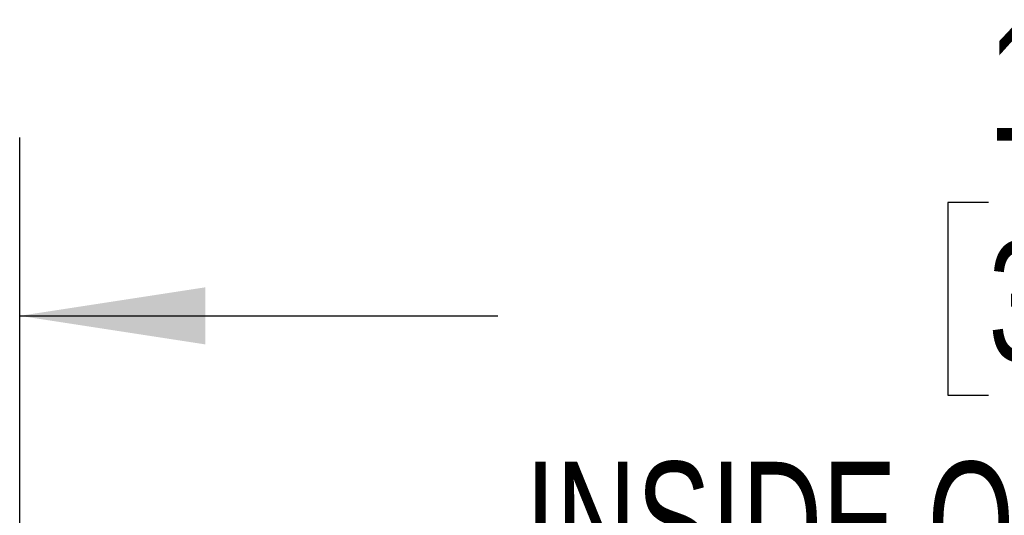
# Model space of a CAD drawing. Header units: inches. Extents: x 0.2 to 10.8, y 0.2 to 8.2.
# Tile 8 of 58: x 3.475 to 4.164, y 2.606 to 2.953. Entities that reach past the tile are written whole.
import ezdxf

# ---------------------------------------------------------------- set-up
doc = ezdxf.new("R2010")
doc.units = ezdxf.units.IN
doc.header["$MEASUREMENT"] = 0
doc.layers.add('DIMENSIONS', color=140, linetype='Continuous')
doc.styles.add('SLDTEXTSTYLE0', font='TXT', dxfattribs={"width": 0.7})
doc.dimstyles.new('SLDDIMSTYLE0', dxfattribs={"dimtxt": 0.084961, "dimasz": 0.13, "dimexe": 0, "dimexo": 0.0625, "dimgap": 0.02124, "dimtad": 0, "dimtih": 1, "dimtoh": 1, "dimlfac": 8, "dimrnd": 1e-09, "dimzin": 12, "dimdsep": 46, "dimtxsty": 'SLDTEXTSTYLE0', "dimsah": 1, "dimcen": 0.09, "dimadec": 0, "dimazin": 3, "dimtfac": 1, "dimtofl": 0, "dimtmove": 0, "dimatfit": 3, "dimfxl": 0, "dimfrac": 2, "dimtolj": 1, "dimtzin": 12, "dimarcsym": 0})

# ---------------------------------------------------------------- blocks, each defined once
blk = doc.blocks.new('_D_25')
at = {"layer": 'DIMENSIONS'}
for p, q in [((3.47511, 2.38381), (3.47511, 2.87068)), ((5.16736, 2.38381), (5.16736, 2.87068)), ((4.15304, 2.82516), (4.12451, 2.82516)), ((4.12451, 2.82516), (4.12451, 2.69013)), ((4.47619, 2.82516), (4.50472, 2.82516)), ((4.50472, 2.82516), (4.50472, 2.69013)), ((3.47511, 2.74568), (3.80963, 2.74568)), ((5.16736, 2.74568), (4.8196, 2.74568)), ((4.12451, 2.69013), (4.15304, 2.69013)), ((4.50472, 2.69013), (4.47619, 2.69013))]:
    blk.add_line(p, q, dxfattribs=at)
for points in [[(3.47511, 2.74568), (3.60511, 2.72568), (3.60511, 2.76568)], [(5.16736, 2.74568), (5.03736, 2.76568), (5.03736, 2.72568)]]:
    blk.add_solid(points, dxfattribs=at)
at = {"layer": 'DIMENSIONS', "attachment_point": 1, "style": 'SLDTEXTSTYLE0'}
for s, insert, char_height in [('13.54', (4.15304, 2.9516), 0.083333), ('343.9', (4.15304, 2.79755), 0.083333), ('INSIDE OPENING', (3.82866, 2.6435), 0.0833333)]:
    blk.add_mtext(s, dxfattribs=dict(at, insert=insert, char_height=char_height))

msp = doc.modelspace()

# ---------------------------------------------------------------- dimensions: what is measured, and where the dimension line sits
at = {"layer": 'DIMENSIONS'}
dim = msp.add_linear_dim(base=(5.167364, 2.745683), p1=(3.475114, 2.333814), p2=(5.167364, 2.333814), text='<>\\PINSIDE OPENING', dimstyle='SLDDIMSTYLE0', dxfattribs=at)
dim.commit()
dim.dimension.update_dxf_attribs({"geometry": '_D_25', "text_midpoint": (4.314616, 2.745683), "dimtype": 160})

doc.saveas('drawing.dxf')
